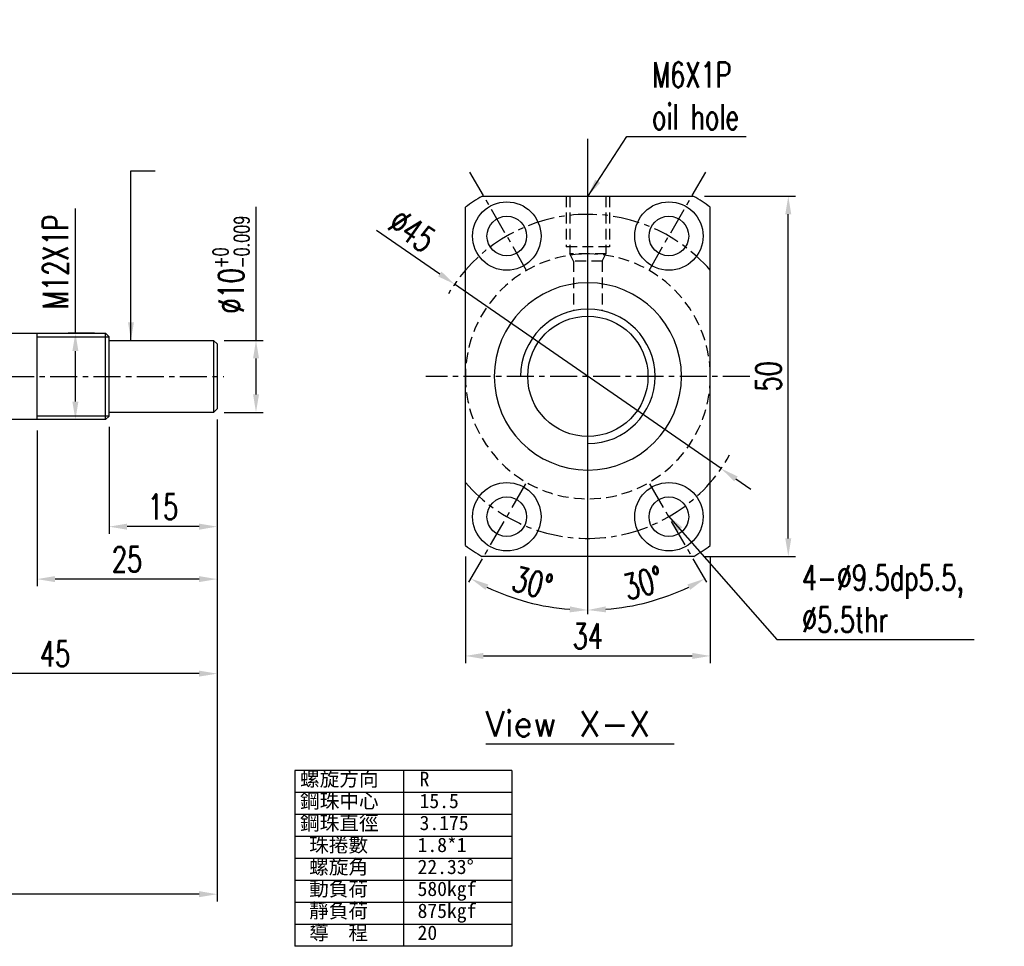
# Model space of a CAD drawing. Extents: x 1 to 354, y 57 to 198.
# Tile 3 of 3: x 218 to 354, y 57 to 186. Entities that reach past the tile are written whole.
import ezdxf

# ---------------------------------------------------------------- set-up
doc = ezdxf.new("R2010")
doc.units = 0
doc.header["$MEASUREMENT"] = 0
doc.header["$PDMODE"] = 2
doc.linetypes.add('CENTER', pattern=[2, 1.25, -0.25, 0.25, -0.25])
doc.linetypes.add('DASHED', pattern=[0.75, 0.5, -0.25])
doc.layers.get('DEFPOINTS').update_dxf_attribs({"linetype": 'CONTINUOUS'})
for name, color, linetype in [('CL', 1, 'CENTER'), ('DIM', 4, 'CONTINUOUS'), ('HID', 2, 'DASHED'), ('OUT', 3, 'CONTINUOUS')]:
    doc.layers.add(name, color=color, linetype=linetype)
doc.styles.add('DIM-7', font='SIMPLEX.shx', dxfattribs={"width": 0.7, "bigfont": 'chineset.shx'})
doc.styles.add('STYLE1', font='txt.shx')
doc.styles.add('T', font='kaiu.ttf')
doc.dimstyles.get("Standard").update_dxf_attribs({"dimtxt": 0.18, "dimasz": 0.18, "dimexe": 0.18, "dimexo": 0.0625, "dimgap": 0.09, "dimtad": 0, "dimtih": 1, "dimtoh": 1, "dimdec": 4, "dimzin": 0, "dimdsep": 46, "dimtxsty": 'STANDARD', "dimcen": 0.09, "dimadec": 0, "dimazin": 0, "dimtfac": 1, "dimtdec": 4, "dimtofl": 0, "dimtmove": 0, "dimatfit": 0, "dimfxl": 1, "dimtolj": 1, "dimtzin": 0, "dimarcsym": 0})

# ---------------------------------------------------------------- blocks, each defined once
blk = doc.blocks.new('*D56')
at = {"layer": 'DEFPOINTS', "color": 0, "linetype": 'Continuous', "transparency": 16777216}
for p in [(279.48, 112.62), (313.48, 112.62), (313.48, 97.3)]:
    blk.add_point(p, dxfattribs=at)
at = {"layer": 'DIM', "color": 7, "linetype": 'Continuous', "lineweight": -2, "transparency": 16777216}
for p, q in [((279.48, 111.12), (279.48, 96.3)), ((313.48, 111.12), (313.48, 96.3)), ((281.98, 97.3), (310.98, 97.3))]:
    blk.add_line(p, q, dxfattribs=at)
at = {"layer": 'DIM', "color": 7, "linetype": 'Continuous', "transparency": 16777216}
for points in [[(281.98, 97.72), (281.98, 96.88), (279.48, 97.3)], [(310.98, 97.72), (310.98, 96.88), (313.48, 97.3)]]:
    blk.add_solid(points, dxfattribs=at)
at = {"layer": 'DIM', "color": 7, "linetype": 'Continuous', "transparency": 16777216, "insert": (296.48, 100.05), "char_height": 3.5, "attachment_point": 5, "style": 'DIM-7'}
blk.add_mtext('\\A1;34', dxfattribs=at)
blk = doc.blocks.new('*D57')
at = {"layer": 'DEFPOINTS', "color": 0, "linetype": 'Continuous', "transparency": 16777216}
for p in [(311.18, 161.12), (324.31, 161.12), (311.18, 111.12)]:
    blk.add_point(p, dxfattribs=at)
at = {"layer": 'DIM', "color": 7, "linetype": 'Continuous', "lineweight": -2, "transparency": 16777216}
for p, q in [((312.68, 161.12), (325.31, 161.12)), ((324.31, 113.62), (324.31, 158.62)), ((312.68, 111.12), (325.31, 111.12))]:
    blk.add_line(p, q, dxfattribs=at)
at = {"layer": 'DIM', "color": 7, "linetype": 'Continuous', "transparency": 16777216}
for points in [[(323.89, 158.62), (324.72, 158.62), (324.31, 161.12)], [(323.89, 113.62), (324.72, 113.62), (324.31, 111.12)]]:
    blk.add_solid(points, dxfattribs=at)
at = {"layer": 'DIM', "color": 7, "linetype": 'Continuous', "transparency": 16777216, "insert": (321.56, 136.12), "char_height": 3.5, "attachment_point": 5, "rotation": 90, "style": 'DIM-7'}
blk.add_mtext('\\A1;50', dxfattribs=at)
blk = doc.blocks.new('*D58')
at = {"layer": 'DEFPOINTS', "color": 0, "linetype": 'Continuous', "transparency": 16777216}
for p in [(277.98, 148.92), (314.99, 123.31)]:
    blk.add_point(p, dxfattribs=at)
at = {"layer": 'DIM', "color": 7, "linetype": 'Continuous', "lineweight": -2, "transparency": 16777216}
for p, q in [((267.14, 156.42), (275.92, 150.34)), ((314.99, 123.31), (277.98, 148.92)), ((317.04, 121.89), (319.1, 120.47))]:
    blk.add_line(p, q, dxfattribs=at)
at = {"layer": 'DIM', "color": 7, "linetype": 'Continuous', "transparency": 16777216}
for points in [[(276.16, 150.68), (275.69, 150), (277.98, 148.92)], [(317.28, 122.23), (316.8, 121.55), (314.99, 123.31)]]:
    blk.add_solid(points, dxfattribs=at)
at = {"layer": 'DIM', "color": 7, "linetype": 'Continuous', "transparency": 16777216, "insert": (272.07, 156.35), "char_height": 3.5, "attachment_point": 5, "rotation": 325.3224, "style": 'DIM-7'}
blk.add_mtext('\\A1;∅45', dxfattribs=at)
blk = doc.blocks.new('*D64')
at = {"layer": 'DEFPOINTS', "color": 0, "linetype": 'Continuous', "transparency": 16777216}
for p in [(296.48, 169.12), (304.98, 121.39), (312.98, 107.54), (302.12, 104.16), (296.48, 103.12)]:
    blk.add_point(p, dxfattribs=at)
at = {"layer": 'DIM', "color": 7, "linetype": 'Continuous', "lineweight": -2, "transparency": 16777216}
blk.add_arc((296.48, 136.12), 32.44, 274.4161, 295.5839, dxfattribs=at)
at = {"layer": 'DIM', "color": 7, "linetype": 'Continuous', "transparency": 16777216}
for points in [[(310.3, 107.22), (310.69, 106.48), (312.7, 108.02)], [(299, 103.35), (298.96, 104.18), (296.48, 103.67)]]:
    blk.add_solid(points, dxfattribs=at)
at = {"layer": 'DIM', "color": 7, "linetype": 'Continuous', "transparency": 16777216, "insert": (304.17, 107.43), "char_height": 3.5, "attachment_point": 5, "rotation": 15, "style": 'DIM-7'}
blk.add_mtext('\\A1;30°', dxfattribs=at)
blk = doc.blocks.new('*D70')
at = {"layer": 'DEFPOINTS', "color": 0, "linetype": 'Continuous', "transparency": 16777216}
for p in [(245.02, 131.62), (22.21, 84.42), (22.21, 64.22)]:
    blk.add_point(p, dxfattribs=at)
at = {"layer": 'DIM', "color": 7, "linetype": 'Continuous', "lineweight": -2, "transparency": 16777216}
for p, q in [((245.02, 130.12), (245.02, 63.22)), ((22.21, 82.92), (22.21, 63.22)), ((242.52, 64.22), (24.71, 64.22))]:
    blk.add_line(p, q, dxfattribs=at)
at = {"layer": 'DIM', "color": 7, "linetype": 'Continuous', "transparency": 16777216}
for points in [[(24.71, 64.64), (24.71, 63.8), (22.21, 64.22)], [(242.52, 64.64), (242.52, 63.8), (245.02, 64.22)]]:
    blk.add_solid(points, dxfattribs=at)
at = {"layer": 'DIM', "color": 7, "linetype": 'Continuous', "transparency": 16777216, "insert": (133.62, 66.97), "char_height": 3.5, "attachment_point": 5, "style": 'DIM-7'}
blk.add_mtext('\\A1;L3', dxfattribs=at)
blk = doc.blocks.new('*D77')
at = {"layer": 'DEFPOINTS', "color": 0, "linetype": 'Continuous', "transparency": 16777216}
for p in [(225.35, 142.12), (229.52, 142.12), (229.52, 130.12)]:
    blk.add_point(p, dxfattribs=at)
at = {"layer": 'DIM', "color": 7, "linetype": 'Continuous', "lineweight": -2, "transparency": 16777216}
for p, q in [((225.35, 142.12), (225.35, 159.45)), ((228.02, 142.12), (224.35, 142.12)), ((225.35, 132.62), (225.35, 139.62)), ((228.02, 130.12), (224.35, 130.12))]:
    blk.add_line(p, q, dxfattribs=at)
at = {"layer": 'DIM', "color": 7, "linetype": 'Continuous', "transparency": 16777216}
for points in [[(224.93, 139.62), (225.77, 139.62), (225.35, 142.12)], [(224.93, 132.62), (225.77, 132.62), (225.35, 130.12)]]:
    blk.add_solid(points, dxfattribs=at)
at = {"layer": 'DIM', "color": 7, "linetype": 'Continuous', "transparency": 16777216, "insert": (222.6, 152.03), "char_height": 3.5, "attachment_point": 5, "rotation": 90, "style": 'DIM-7'}
blk.add_mtext('\\A1;M12X1P', dxfattribs=at)
blk = doc.blocks.new('*D78')
at = {"layer": 'DEFPOINTS', "color": 0, "linetype": 'Continuous', "transparency": 16777216}
for p in [(244.52, 141.12), (250.42, 141.12), (244.52, 131.12)]:
    blk.add_point(p, dxfattribs=at)
at = {"layer": 'DIM', "color": 7, "linetype": 'Continuous', "lineweight": -2, "transparency": 16777216}
for p, q in [((250.42, 141.12), (250.42, 159.66)), ((246.02, 141.12), (251.42, 141.12)), ((250.42, 133.62), (250.42, 138.62)), ((246.02, 131.12), (251.42, 131.12))]:
    blk.add_line(p, q, dxfattribs=at)
at = {"layer": 'DIM', "color": 7, "linetype": 'Continuous', "transparency": 16777216}
for points in [[(250.01, 138.62), (250.84, 138.62), (250.42, 141.12)], [(250.01, 133.62), (250.84, 133.62), (250.42, 131.12)]]:
    blk.add_solid(points, dxfattribs=at)
at = {"layer": 'DIM', "color": 7, "linetype": 'Continuous', "transparency": 16777216, "insert": (246.97, 151.64), "char_height": 3.5, "attachment_point": 5, "rotation": 90, "style": 'DIM-7'}
blk.add_mtext('\\A1;%%C10{\\H2.1;\\S+0^ -0.009;}', dxfattribs=at)
blk = doc.blocks.new('*D79')
at = {"layer": 'DEFPOINTS', "color": 0, "linetype": 'Continuous', "transparency": 16777216}
for p in [(245.02, 131.62), (200.02, 129.12), (200.02, 94.84)]:
    blk.add_point(p, dxfattribs=at)
at = {"layer": 'DIM', "color": 7, "linetype": 'Continuous', "lineweight": -2, "transparency": 16777216}
for p, q in [((245.02, 130.12), (245.02, 93.84)), ((200.02, 127.62), (200.02, 93.84)), ((242.52, 94.84), (202.52, 94.84))]:
    blk.add_line(p, q, dxfattribs=at)
at = {"layer": 'DIM', "color": 7, "linetype": 'Continuous', "transparency": 16777216}
for points in [[(202.52, 95.26), (202.52, 94.43), (200.02, 94.84)], [(242.52, 95.26), (242.52, 94.43), (245.02, 94.84)]]:
    blk.add_solid(points, dxfattribs=at)
at = {"layer": 'DIM', "color": 7, "linetype": 'Continuous', "transparency": 16777216, "insert": (222.52, 97.59), "char_height": 3.5, "attachment_point": 5, "style": 'DIM-7'}
blk.add_mtext('\\A1;45', dxfattribs=at)
blk = doc.blocks.new('*D80')
at = {"layer": 'DEFPOINTS', "color": 0, "linetype": 'Continuous', "transparency": 16777216}
for p in [(245.02, 131.62), (220.02, 130.12), (220.02, 107.97)]:
    blk.add_point(p, dxfattribs=at)
at = {"layer": 'DIM', "color": 7, "linetype": 'Continuous', "lineweight": -2, "transparency": 16777216}
for p, q in [((245.02, 130.12), (245.02, 106.97)), ((220.02, 128.62), (220.02, 106.97)), ((242.52, 107.97), (222.52, 107.97))]:
    blk.add_line(p, q, dxfattribs=at)
at = {"layer": 'DIM', "color": 7, "linetype": 'Continuous', "transparency": 16777216}
for points in [[(222.52, 108.38), (222.52, 107.55), (220.02, 107.97)], [(242.52, 108.38), (242.52, 107.55), (245.02, 107.97)]]:
    blk.add_solid(points, dxfattribs=at)
at = {"layer": 'DIM', "color": 7, "linetype": 'Continuous', "transparency": 16777216, "insert": (232.52, 110.72), "char_height": 3.5, "attachment_point": 5, "style": 'DIM-7'}
blk.add_mtext('\\A1;25', dxfattribs=at)
blk = doc.blocks.new('*D81')
at = {"layer": 'DEFPOINTS', "color": 0, "linetype": 'Continuous', "transparency": 16777216}
for p in [(245.02, 131.62), (230.02, 130.62), (230.02, 115.25)]:
    blk.add_point(p, dxfattribs=at)
at = {"layer": 'DIM', "color": 7, "linetype": 'Continuous', "lineweight": -2, "transparency": 16777216}
for p, q in [((245.02, 130.12), (245.02, 114.25)), ((230.02, 129.12), (230.02, 114.25)), ((242.52, 115.25), (232.52, 115.25))]:
    blk.add_line(p, q, dxfattribs=at)
at = {"layer": 'DIM', "color": 7, "linetype": 'Continuous', "transparency": 16777216}
for points in [[(232.52, 115.67), (232.52, 114.83), (230.02, 115.25)], [(242.52, 115.67), (242.52, 114.83), (245.02, 115.25)]]:
    blk.add_solid(points, dxfattribs=at)
at = {"layer": 'DIM', "color": 7, "linetype": 'Continuous', "transparency": 16777216, "insert": (237.52, 118), "char_height": 3.5, "attachment_point": 5, "style": 'DIM-7'}
blk.add_mtext('\\A1;15', dxfattribs=at)
blk = doc.blocks.new('*D82')
at = {"layer": 'DEFPOINTS', "color": 0, "linetype": 'Continuous', "transparency": 16777216}
for p in [(296.48, 169.12), (287.98, 121.39), (279.98, 107.54), (285.39, 105.63), (296.48, 103.12)]:
    blk.add_point(p, dxfattribs=at)
at = {"layer": 'DIM', "color": 7, "linetype": 'Continuous', "lineweight": -2, "transparency": 16777216}
blk.add_arc((296.48, 136.12), 32.44, 244.4161, 265.5839, dxfattribs=at)
at = {"layer": 'DIM', "color": 7, "linetype": 'Continuous', "transparency": 16777216}
for points in [[(282.28, 106.48), (282.67, 107.22), (280.26, 108.02)], [(294, 104.18), (293.97, 103.35), (296.48, 103.67)]]:
    blk.add_solid(points, dxfattribs=at)
at = {"layer": 'DIM', "color": 7, "linetype": 'Continuous', "transparency": 16777216, "insert": (288.8, 107.43), "char_height": 3.5, "attachment_point": 5, "rotation": 345, "style": 'DIM-7'}
blk.add_mtext('\\A1;30°', dxfattribs=at)

msp = doc.modelspace()

# ---------------------------------------------------------------- linework, layer by layer
at = {"layer": 'CL', "color": 0, "linetype": 'CENTER', "ltscale": 3}
for p, q in [((287.983, 150.838), (279.983, 164.694)), ((304.983, 150.838), (312.983, 164.694)), ((143.866, 136.115), (245.932, 136.115)), ((318.983, 136.115), (273.983, 136.115)), ((279.983, 107.536), (287.983, 121.393)), ((312.983, 107.536), (304.983, 121.393))]:
    msp.add_line(p, q, dxfattribs=at)
for start, end in [(40.92606, 149.30424), (220.92606, 331.03893)]:
    msp.add_arc((296.483, 136.115), 22.5, start, end, dxfattribs=at)
at = {"layer": 'DIM', "color": 0, "linetype": 'Continuous'}
for p, q in [((296.483, 103.115), (296.483, 169.115)), ((220.025, 141.615), (230.025, 141.615)), ((230.025, 130.615), (220.025, 130.615)), ((282.327, 85.092), (308.464, 85.092))]:
    msp.add_line(p, q, dxfattribs=at)
at = {"layer": 'DIM', "color": 0}
for p, q in [((255.823, 81.381), (255.823, 56.981)), ((285.921, 81.381), (255.823, 81.381)), ((270.872, 81.381), (270.872, 56.981)), ((285.921, 81.381), (285.921, 56.981)), ((285.921, 78.331), (255.823, 78.331)), ((285.921, 75.281), (255.823, 75.281)), ((285.921, 72.231), (255.823, 72.231)), ((285.921, 69.181), (255.823, 69.181)), ((285.921, 66.131), (255.823, 66.131)), ((285.921, 63.081), (255.823, 63.081)), ((285.921, 60.031), (255.823, 60.031)), ((285.921, 56.981), (255.823, 56.981))]:
    msp.add_line(p, q, dxfattribs=at)
msp.add_arc((296.483, 136.115), 9.338, 270, 180, dxfattribs=at)
at = {"layer": 'HID', "color": 0, "ltscale": 3}
for p, q in [((293.483, 161.115), (293.483, 154.115)), ((293.983, 161.115), (293.983, 153.115)), ((298.983, 161.115), (298.983, 153.115)), ((299.483, 161.115), (299.483, 154.115)), ((299.483, 154.115), (293.483, 154.115)), ((294.483, 152.115), (293.983, 153.115)), ((298.983, 153.115), (293.983, 153.115)), ((298.483, 152.115), (298.983, 153.115)), ((294.483, 152.115), (294.483, 145.236)), ((298.483, 152.115), (294.483, 152.115)), ((298.483, 152.115), (298.483, 145.236))]:
    msp.add_line(p, q, dxfattribs=at)
at = {"layer": 'HID', "color": 0, "ltscale": 3, "extrusion": (0, 0, -1)}
msp.add_circle((-296.483, 136.115), 17, dxfattribs=at)
at = {"layer": 'OUT', "color": 0}
for p, q in [((311.18, 161.115), (281.786, 161.115)), ((279.483, 112.621), (279.483, 159.61)), ((313.483, 112.621), (313.483, 159.61)), ((311.18, 111.115), (281.786, 111.115))]:
    msp.add_line(p, q, dxfattribs=at)
at = {"layer": 'OUT', "color": 0, "linetype": 'Continuous'}
for p, q in [((200.025, 142.115), (229.525, 142.115)), ((220.025, 130.115), (220.025, 142.115)), ((229.525, 142.115), (230.025, 141.615)), ((229.525, 130.115), (229.525, 142.115)), ((230.025, 130.615), (230.025, 141.615)), ((230.025, 141.115), (244.525, 141.115)), ((244.525, 141.115), (245.025, 140.615)), ((244.525, 141.115), (244.525, 131.115)), ((245.025, 140.615), (245.025, 131.615)), ((245.025, 131.615), (244.525, 131.115)), ((229.525, 130.115), (200.025, 130.115)), ((230.025, 130.615), (229.525, 130.115)), ((244.525, 131.115), (230.025, 131.115))]:
    msp.add_line(p, q, dxfattribs=at)
at = {"layer": 'OUT', "color": 0}
for centre, radius in [((285.233, 155.601), 4.75), ((307.733, 155.601), 4.75), ((285.233, 155.601), 2.75), ((307.733, 155.601), 2.75), ((296.483, 136.115), 8.35), ((285.233, 116.63), 4.75), ((307.733, 116.63), 4.75), ((285.233, 116.63), 2.75), ((307.733, 116.63), 2.75)]:
    msp.add_circle(centre, radius, dxfattribs=at)
at = {"layer": 'OUT', "color": 0, "extrusion": (0, 0, -1)}
msp.add_circle((-296.483, 136.115), 13, dxfattribs=at)
at = {"layer": 'OUT', "color": 0}
for start, end in [(120.45031, 125.8883), (54.1117, 59.54969), (234.1117, 239.54969), (300.45031, 305.8883)]:
    msp.add_arc((296.483, 136.115), 29, start, end, dxfattribs=at)

# ---------------------------------------------------------------- texts
at = {"layer": 'DIM', "color": 0, "linetype": 'Continuous', "style": 'STYLE1'}
msp.add_text('View X-X', height=3.5, dxfattribs=at).set_placement((282.246, 86.13))
at = {"layer": 'DIM', "color": 0, "style": 'T'}
for s, p in [('螺旋方向', (256.529, 79.216)), ('R', (273.127, 79.216)), ('鋼珠中心', (256.529, 76.166)), ('15.5', (273.127, 76.166)), ('鋼珠直徑', (256.529, 73.116)), ('3.175', (273.127, 73.116)), ('珠捲數', (257.799, 70.066)), ('1.8*1', (272.848, 70.066)), ('螺旋角', (257.799, 67.016)), ('22.33%%D', (272.848, 67.016)), ('動負荷', (257.799, 63.966)), ('580kgf', (272.848, 63.966)), ('靜負荷', (257.799, 60.916)), ('875kgf', (272.848, 60.916)), ('導  程', (257.799, 57.866)), ('20', (272.848, 57.866))]:
    msp.add_text(s, height=2, dxfattribs=at).set_placement(p)
at = {"layer": 'DIM', "color": 0, "linetype": 'Continuous', "insert": (305.387, 170.413), "char_height": 3.5, "attachment_point": 7, "style": 'DIM-7'}
msp.add_mtext('\\A1;M6X1P\\Poil hole', dxfattribs=at)
at = {"layer": 'DIM', "color": 0, "insert": (326.212, 100.584), "char_height": 3.5, "attachment_point": 7, "style": 'DIM-7'}
msp.add_mtext('{\\C7;4-%%C9.5dp5.5,\\P%%C5.5thr}', dxfattribs=at)

# ---------------------------------------------------------------- dimensions: what is measured, and where the dimension line sits
at = {"layer": 'DIM', "color": 0, "linetype": 'Continuous'}
for base, line1, picture, middle in [((285.386, 105.628), ((279.983, 107.536), (287.983, 121.393)), '*D82', (288.797, 107.433)), ((302.116, 104.164), ((312.983, 107.536), (304.983, 121.393)), '*D64', (304.168, 107.433))]:
    dim = msp.add_angular_dim_2l(base=base, line1=line1, line2=((296.483, 103.115), (296.483, 169.115)), dimstyle='STANDARD', override={"dimtxt": 3.5, "dimasz": 2.5, "dimexe": 1, "dimexo": 1.5, "dimgap": 1, "dimtad": 1, "dimtih": 0, "dimtoh": 0, "dimdec": 2, "dimzin": 8, "dimtxsty": 'DIM-7', "dimclrd": 7, "dimclre": 7, "dimclrt": 7, "dimtfac": 0.6, "dimtix": 1, "dimtofl": 1, "dimatfit": 3, "dimtzin": 8}, dxfattribs=at)
    dim.commit()
    dim.dimension.update_dxf_attribs({"geometry": picture, "text_midpoint": middle})
for base, p1, p2, text, override, picture, middle in [((250.422, 141.115), (244.525, 131.115), (244.525, 141.115), '%%C<>', {"dimtxt": 3.5, "dimasz": 2.5, "dimexe": 1, "dimexo": 1.5, "dimgap": 1, "dimtad": 1, "dimtih": 0, "dimtoh": 0, "dimdec": 2, "dimzin": 8, "dimtxsty": 'DIM-7', "dimclrd": 7, "dimclre": 7, "dimclrt": 7, "dimtol": 1, "dimtm": 0.009, "dimtfac": 0.6, "dimtix": 1, "dimtofl": 1, "dimatfit": 3, "dimtzin": 8}, '*D78', (250.422, 151.639)), ((225.35, 142.115), (229.525, 130.115), (229.525, 142.115), 'M<>X1P', {"dimtxt": 3.5, "dimasz": 2.5, "dimexe": 1, "dimexo": 1.5, "dimgap": 1, "dimtad": 1, "dimtih": 0, "dimtoh": 0, "dimdec": 2, "dimzin": 8, "dimtxsty": 'DIM-7', "dimclrd": 7, "dimclre": 7, "dimclrt": 7, "dimtfac": 0.6, "dimtix": 1, "dimtofl": 1, "dimatfit": 3, "dimtzin": 8}, '*D77', (225.35, 152.032))]:
    dim = msp.add_linear_dim(base=base, p1=p1, p2=p2, angle=90, text=text, dimstyle='STANDARD', override=override, dxfattribs=at)
    dim.commit()
    dim.dimension.update_dxf_attribs({"geometry": picture, "text_midpoint": middle, "dimtype": 160})
dim = msp.add_diameter_dim_2p(p1=(314.986, 123.314), p2=(277.979, 148.917), dimstyle='STANDARD', override={"dimtxt": 3.5, "dimasz": 2.5, "dimexe": 1, "dimexo": 1.5, "dimgap": 1, "dimtad": 1, "dimtih": 0, "dimtoh": 0, "dimdec": 2, "dimzin": 8, "dimtxsty": 'DIM-7', "dimclrd": 7, "dimclre": 7, "dimclrt": 7, "dimtfac": 0.6, "dimtix": 1, "dimtofl": 1, "dimatfit": 3, "dimtzin": 8}, dxfattribs=at)
dim.commit()
dim.dimension.update_dxf_attribs({"geometry": '*D58', "text_midpoint": (272.067, 156.351)})
dim = msp.add_linear_dim(base=(324.307, 161.115), p1=(311.18, 111.115), p2=(311.18, 161.115), angle=90, dimstyle='STANDARD', override={"dimtxt": 3.5, "dimasz": 2.5, "dimexe": 1, "dimexo": 1.5, "dimgap": 1, "dimtad": 1, "dimtih": 0, "dimtoh": 0, "dimdec": 2, "dimzin": 8, "dimtxsty": 'DIM-7', "dimclrd": 7, "dimclre": 7, "dimclrt": 7, "dimtfac": 0.6, "dimtix": 1, "dimtofl": 1, "dimatfit": 3, "dimtzin": 8}, dxfattribs=at)
dim.commit()
dim.dimension.update_dxf_attribs({"geometry": '*D57', "text_midpoint": (321.557, 136.115)})
dim = msp.add_linear_dim(base=(22.211, 64.219), p1=(245.025, 131.615), p2=(22.211, 84.418), text='L3', dimstyle='STANDARD', override={"dimtxt": 3.5, "dimasz": 2.5, "dimexe": 1, "dimexo": 1.5, "dimgap": 1, "dimtad": 1, "dimtih": 0, "dimtoh": 0, "dimdec": 2, "dimzin": 8, "dimtxsty": 'DIM-7', "dimclrd": 7, "dimclre": 7, "dimclrt": 7, "dimtfac": 0.6, "dimtix": 1, "dimtofl": 1, "dimatfit": 3, "dimtzin": 8}, dxfattribs=at)
dim.commit()
dim.dimension.update_dxf_attribs({"geometry": '*D70', "text_midpoint": (133.618, 66.969)})
for base, p1, p2, picture, middle in [((200.025, 94.844), (245.025, 131.615), (200.025, 129.115), '*D79', (222.525, 97.594)), ((220.025, 107.968), (245.025, 131.615), (220.025, 130.115), '*D80', (232.525, 110.718)), ((230.025, 115.25), (245.025, 131.615), (230.025, 130.615), '*D81', (237.525, 118)), ((313.483, 97.3), (279.483, 112.621), (313.483, 112.621), '*D56', (296.483, 100.05))]:
    dim = msp.add_linear_dim(base=base, p1=p1, p2=p2, dimstyle='STANDARD', override={"dimtxt": 3.5, "dimasz": 2.5, "dimexe": 1, "dimexo": 1.5, "dimgap": 1, "dimtad": 1, "dimtih": 0, "dimtoh": 0, "dimdec": 2, "dimzin": 8, "dimtxsty": 'DIM-7', "dimclrd": 7, "dimclre": 7, "dimclrt": 7, "dimtfac": 0.6, "dimtix": 1, "dimtofl": 1, "dimatfit": 3, "dimtzin": 8}, dxfattribs=at)
    dim.commit()
    dim.dimension.update_dxf_attribs({"geometry": picture, "text_midpoint": middle})

# ---------------------------------------------------------------- leaders
at = {"layer": 'DIM', "color": 0, "linetype": 'Continuous', "annotation_type": 0, "has_hookline": 1, "hookline_direction": 0}
for points, text_width in [([(296.483, 161.115), (301.887, 169.413), (304.387, 169.413)], 13.067), ([(307.649, 116.775), (322.712, 99.584), (325.212, 99.584)], 23.917)]:
    msp.add_leader(points, dimstyle='STANDARD', override={"dimtxt": 3.5, "dimasz": 2.5, "dimexe": 1, "dimexo": 1.5, "dimgap": 1, "dimtad": 1, "dimtih": 0, "dimtoh": 0, "dimdec": 2, "dimzin": 8, "dimtxsty": 'DIM-7', "dimclrd": 7, "dimclre": 7, "dimclrt": 7, "dimtfac": 0.6, "dimtix": 1, "dimtofl": 1, "dimatfit": 3, "dimtzin": 8}, dxfattribs=dict(at, text_width=text_width))
at = {"layer": 'DIM', "color": 0, "linetype": 'Continuous'}
msp.add_leader([(233.064, 141.115), (233.064, 164.646), (236.412, 164.646)], dimstyle='STANDARD', override={"dimtxt": 3.5, "dimasz": 2.5, "dimexe": 1, "dimexo": 1.5, "dimgap": 1, "dimtad": 1, "dimtih": 0, "dimtoh": 0, "dimdec": 2, "dimzin": 8, "dimtxsty": 'DIM-7', "dimclrd": 7, "dimclre": 7, "dimclrt": 7, "dimtfac": 0.6, "dimtix": 1, "dimtofl": 1, "dimatfit": 3, "dimtzin": 8}, dxfattribs=at)

doc.saveas('drawing.dxf')
